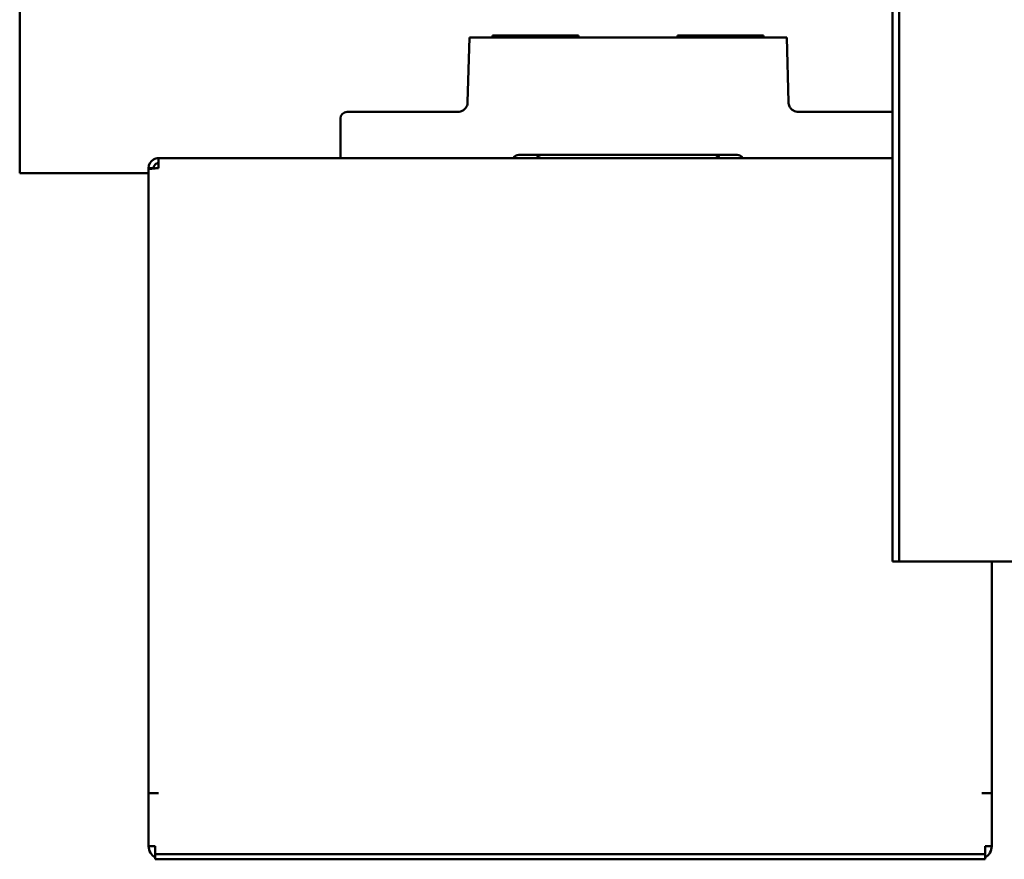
# Model space of a CAD drawing. Header units: millimetres. Extents: x 1001 to 1624, y 641 to 1215.
# Tile 1 of 3: x 1001 to 1299, y 641 to 895. Entities that reach past the tile are written whole.
import ezdxf

# ---------------------------------------------------------------- set-up
doc = ezdxf.new("R2010")
doc.units = ezdxf.units.MM
doc.header["$LTSCALE"] = 6.25
doc.layers.add('Widoczne (ISO)', color=7, linetype='Continuous', lineweight=50)

msp = doc.modelspace()

# ---------------------------------------------------------------- linework, layer by layer
at = {"layer": 'Widoczne (ISO)'}
for p, q in [((1265.45, 1098.13), (1265.45, 731.13)), ((1267.45, 1098.13), (1267.45, 731.13)), ((1001.45, 1081.63), (1001.45, 848.63)), ((1136.94, 870.05), (1137.45, 889.63)), ((1139.44, 889.63), (1137.45, 889.63)), ((1139.44, 889.63), (1231.46, 889.63)), ((1144.45, 890.19), (1144.45, 889.63)), ((1146.45, 890.24), (1168.45, 890.24)), ((1170.45, 890.19), (1170.45, 889.63)), ((1200.45, 890.19), (1200.45, 889.63)), ((1202.45, 890.24), (1224.45, 890.24)), ((1226.45, 890.19), (1226.45, 889.63)), ((1233.45, 889.63), (1231.46, 889.63)), ((1233.45, 889.63), (1233.96, 870.05)), ((1108.45, 867.13), (1100.45, 867.13)), ((1108.45, 867.13), (1133.94, 867.13)), ((1236.96, 867.13), (1262.45, 867.13)), ((1265.45, 867.13), (1262.45, 867.13)), ((1098.45, 865.13), (1098.45, 853.13)), ((1043.45, 853.13), (1101.31, 853.13)), ((1043.45, 850.13), (1043.45, 853.13)), ((1108.45, 853.13), (1101.31, 853.13)), ((1108.45, 853.13), (1150.72, 853.13)), ((1150.72, 853.13), (1220.18, 853.13)), ((1218.45, 854.13), (1152.45, 854.13)), ((1220.18, 853.13), (1262.45, 853.13)), ((1265.45, 853.13), (1262.45, 853.13)), ((1040.45, 850.13), (1040.45, 849.77)), ((1040.45, 850.13), (1041.95, 850.13)), ((1040.45, 661.12), (1040.45, 849.77)), ((1041.95, 850.01), (1041.95, 850.13)), ((1001.45, 848.63), (1040.45, 848.63)), ((1265.45, 731.13), (1267.45, 731.13)), ((1269.45, 731.13), (1267.45, 731.13)), ((1303.05, 731.13), (1269.45, 731.13)), ((1295.45, 731.13), (1295.45, 661.12)), ((1040.45, 661.12), (1042.45, 661.12)), ((1040.45, 645.12), (1040.45, 661.12)), ((1042.45, 661.12), (1042.45, 661.12)), ((1042.45, 661.12), (1043.45, 661.12)), ((1043.45, 661.12), (1043.46, 661.12)), ((1043.46, 661.12), (1043.46, 661.12)), ((1292.44, 661.12), (1292.44, 661.12)), ((1292.44, 661.12), (1292.45, 661.12)), ((1292.45, 661.12), (1293.45, 661.12)), ((1295.45, 661.12), (1293.45, 661.12)), ((1293.45, 661.12), (1293.45, 661.12)), ((1295.45, 661.12), (1295.45, 645.12)), ((1043.46, 661.12), (1042.45, 661.12)), ((1293.45, 661.12), (1292.44, 661.12)), ((1040.45, 645.12), (1042.45, 645.12)), ((1042.45, 645.12), (1042.45, 644.13)), ((1042.45, 644.13), (1042.45, 642.63)), ((1293.45, 644.13), (1293.45, 645.12)), ((1295.45, 645.12), (1293.45, 645.12)), ((1293.45, 642.63), (1293.45, 644.13)), ((1042.45, 642.63), (1042.45, 641.13)), ((1042.45, 642.63), (1048.45, 642.63)), ((1048.45, 641.13), (1042.45, 641.13)), ((1048.45, 642.63), (1287.45, 642.63)), ((1048.45, 641.13), (1287.45, 641.13)), ((1287.45, 642.63), (1293.45, 642.63)), ((1293.45, 641.13), (1287.45, 641.13)), ((1293.45, 641.13), (1293.45, 642.63))]:
    msp.add_line(p, q, dxfattribs=at)
for centre, radius, start, end in [((1133.94, 870.13), 3, 333.308, 358.5), ((1236.96, 870.13), 3, 181.5, 206.692), ((1100.45, 865.13), 2, 90, 180), ((1133.94, 870.13), 3, 270, 300.3103), ((1236.96, 870.13), 3, 239.6897, 270), ((1152.45, 852.13), 2, 90, 150), ((1159.45, 852.13), 2, 90, 150), ((1211.45, 852.13), 2, 30, 90), ((1218.45, 852.13), 2, 30, 90), ((1044.45, 645.12), 4, 180, 240), ((1291.45, 645.12), 4, 300, 0)]:
    msp.add_arc(centre, radius, start, end, dxfattribs=at)
for centre, start_param, end_param in [((1146.45, 890.19), 4.712389, 6.283185), ((1168.45, 890.19), 3.141593, 4.712389), ((1202.45, 890.19), 4.712389, 6.283185), ((1224.45, 890.19), 3.141593, 4.712389)]:
    msp.add_ellipse(centre, major_axis=(-2, 0), ratio=0.026186, start_param=start_param, end_param=end_param, dxfattribs=at)
for points, knots in [([(1136.62, 868.78), (1136.56, 868.65), (1136.49, 868.53), (1136.41, 868.42), (1136.36, 868.36), (1136.32, 868.3), (1136.27, 868.24), (1136.25, 868.21), (1136.23, 868.18), (1136.2, 868.16), (1136.18, 868.13), (1136.16, 868.11), (1136.13, 868.08), (1136.03, 867.97), (1135.93, 867.87), (1135.81, 867.78), (1135.7, 867.69), (1135.58, 867.61), (1135.45, 867.54)], [0, 0, 0, 0, 0.000438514, 0.000438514, 0.000438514, 0.000665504, 0.000665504, 0.000665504, 0.00077497, 0.00077497, 0.00077497, 0.000877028, 0.000877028, 0.000877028, 0.001319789, 0.001319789, 0.001319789, 0.001754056, 0.001754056, 0.001754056, 0.001754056]), ([(1235.45, 867.54), (1235.32, 867.61), (1235.2, 867.69), (1235.03, 867.83), (1234.98, 867.87), (1234.9, 867.95), (1234.87, 867.97), (1234.82, 868.02), (1234.8, 868.05), (1234.77, 868.08), (1234.77, 868.08), (1234.67, 868.19), (1234.58, 868.3), (1234.42, 868.53), (1234.34, 868.65), (1234.28, 868.78)], [0, 0, 0, 0, 0.00043282, 0.00043282, 0.000650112, 0.000650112, 0.00075905, 0.00075905, 0.00086826, 0.00086826, 0.000879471, 0.000879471, 0.00130931, 0.00130931, 0.001758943, 0.001758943, 0.001758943, 0.001758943]), ([(1040.45, 849.77), (1040.45, 849.81), (1040.73, 849.89), (1041.5, 849.97), (1041.95, 850.01)], [-1, -1, -1, -1, -0.6666667, -0.3333449, -0.3333449, -0.3333449, -0.3333449]), ([(1041.95, 850.13), (1041.95, 850.32), (1041.99, 850.52), (1042.14, 850.88), (1042.25, 851.05), (1042.53, 851.33), (1042.7, 851.44), (1043.06, 851.59), (1043.25, 851.62), (1043.45, 851.62)], [-0.2390191, -0.2390191, -0.2390191, -0.2390191, -0.179522, -0.179522, -0.1195107, -0.1195107, -0.0594079, -0.0594079, -0.000001, -0.000001, -0.000001, -0.000001])]:
    msp.add_open_spline(points, degree=3, knots=knots, dxfattribs=at)
for points in [[(1041.95, 852.72), (1041.04, 852.2), (1040.45, 851.17), (1040.45, 850.13)], [(1043.45, 853.13), (1042.93, 853.13), (1042.4, 852.98), (1041.95, 852.72)], [(1041.95, 850.01), (1042.4, 850.05), (1042.93, 850.09), (1043.45, 850.13)]]:
    msp.add_open_spline(points, degree=3, dxfattribs=at)

doc.saveas('drawing.dxf')
